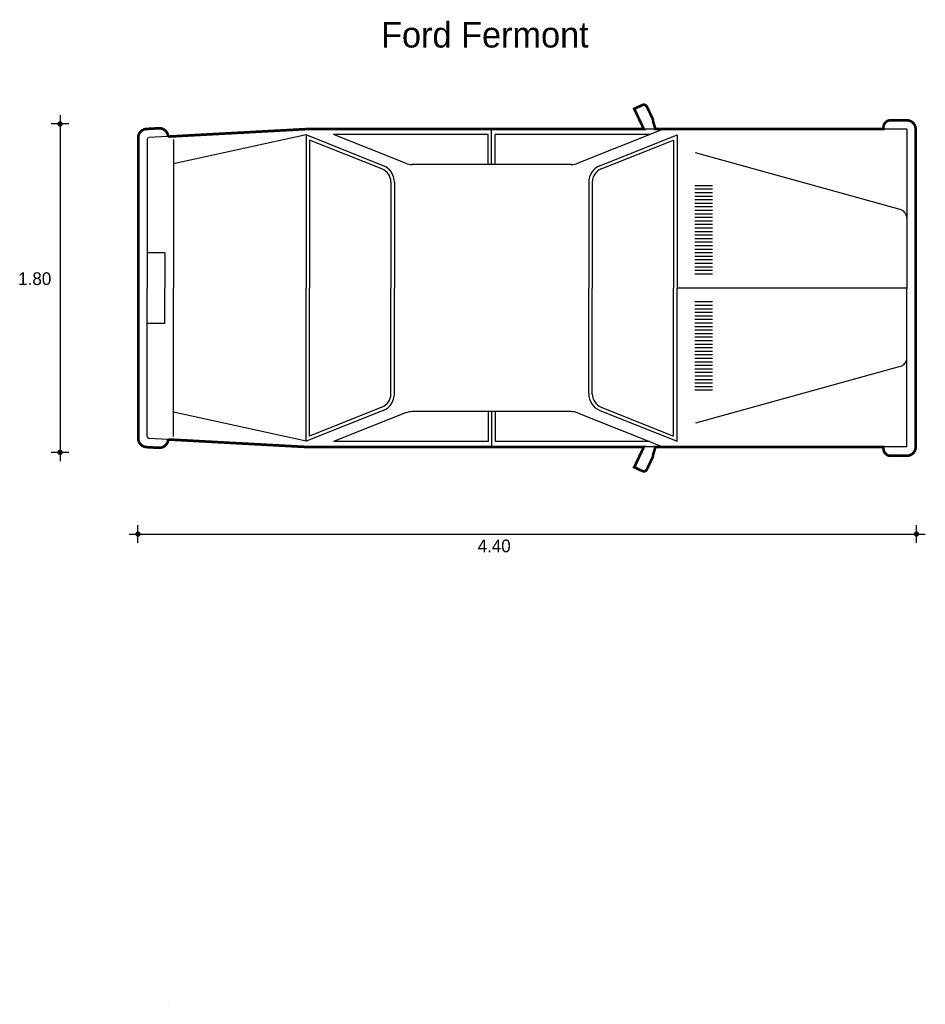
# Model space of a CAD drawing. Extents: x 3.91 to 9.04, y 1.28 to 6.86.
import ezdxf

# ---------------------------------------------------------------- set-up
doc = ezdxf.new("R2010")
doc.units = 0
doc.header["$MEASUREMENT"] = 0
for name, color, linetype in [('BORDE', 2, 'CONTINUOUS'), ('COTAS', 6, 'CONTINUOUS'), ('DIBUJO', 5, 'CONTINUOUS'), ('TEXTO', 4, 'CONTINUOUS')]:
    doc.layers.add(name, color=color, linetype=linetype)

msp = doc.modelspace()

# ---------------------------------------------------------------- linework, layer by layer
at = {"layer": 'BORDE', "const_width": 0.015}
msp.add_lwpolyline([(7.4611, 6.3671, 0.414214), (7.4345, 6.3766), (7.3893, 6.3552), (7.4438, 6.2405), (5.5319, 6.2405), (4.7514, 6.1981), (4.7514, 6.1981, 0.414214), (4.6988, 6.2453), (4.6292, 6.2415, 0.398392), (4.5819, 6.1916), (4.5819, 5.3405), (4.5819, 4.4894, 0.398392), (4.6292, 4.4395), (4.6988, 4.4357, 0.414214), (4.7514, 4.4829), (5.5319, 4.4405), (7.4438, 4.4405), (7.3893, 4.3258), (7.4345, 4.3044, 0.414214), (7.4611, 4.3138), (7.4929, 4.3806, 0.148069), (7.4946, 4.3921), (7.5092, 4.4405), (8.7999, 4.4405), (8.7999, 4.4305, 0.414214), (8.8399, 4.3905), (8.9319, 4.3905, 0.414214), (8.9819, 4.4405), (8.9819, 5.3405), (8.9819, 6.2405, 0.414214), (8.9319, 6.2905), (8.8399, 6.2905, 0.414214), (8.7999, 6.2505), (8.7999, 6.2405), (7.5092, 6.2405), (7.4946, 6.2889, 0.148069), (7.4929, 6.3004)], format="xyb", close=True, dxfattribs=at)
at = {"layer": 'COTAS'}
for p, q in [((4.1394, 6.3195), (4.1394, 4.36)), ((4.1894, 6.2695), (4.0894, 6.2695)), ((4.1894, 4.41), (4.0894, 4.41)), ((4.5807, 3.8973), (4.5807, 3.9973)), ((8.9866, 3.8973), (8.9866, 3.9973)), ((4.5307, 3.9473), (9.0366, 3.9473))]:
    msp.add_line(p, q, dxfattribs=at)
at = {"layer": 'COTAS', "const_width": 0.015}
for points in [[(4.1319, 6.2695, 1), (4.1469, 6.2695, 1)], [(4.1319, 4.41, 1), (4.1469, 4.41, 1)], [(4.5732, 3.9473, 1), (4.5882, 3.9473, 1)], [(8.9791, 3.9473, 1), (8.9941, 3.9473, 1)]]:
    msp.add_lwpolyline(points, format="xyb", close=True, dxfattribs=at)
at = {"layer": 'DIBUJO'}
for p, q in [((7.3893, 6.3552), (7.4345, 6.3766)), ((7.4611, 6.3671), (7.4929, 6.3004)), ((7.3893, 6.3552), (7.4438, 6.2405)), ((4.6988, 6.2453), (4.6292, 6.2415)), ((7.4946, 6.2889), (7.5092, 6.2405)), ((8.7999, 6.2405), (8.7999, 6.2505)), ((8.9319, 6.2905), (8.8399, 6.2905)), ((4.5819, 6.1916), (4.5819, 5.3405)), ((5.5319, 6.2405), (4.6413, 6.1921)), ((4.7514, 6.1981), (4.7514, 6.1981)), ((5.5319, 6.2082), (4.7819, 6.0435)), ((8.9319, 6.2405), (5.5319, 6.2405)), ((5.969, 6.0333), (5.5319, 6.2082)), ((5.5319, 6.2082), (5.5319, 5.3405)), ((6.0948, 6.0477), (5.6876, 6.2105)), ((6.5619, 6.2105), (5.6876, 6.2105)), ((6.5619, 6.0405), (6.5619, 6.2105)), ((6.5819, 6.0405), (6.5819, 6.2405)), ((6.6019, 6.0405), (6.6019, 6.2105)), ((7.4761, 6.2105), (6.6019, 6.2105)), ((7.069, 6.0477), (7.5511, 6.2405)), ((7.1947, 6.0333), (7.6319, 6.2082)), ((7.6319, 6.2082), (7.6319, 5.3405)), ((8.9319, 6.2405), (8.9319, 5.3405)), ((8.9819, 6.2405), (8.9819, 5.3405)), ((4.6319, 6.1821), (4.6319, 5.3405)), ((4.7819, 6.1821), (4.7819, 5.3405)), ((5.9616, 6.0148), (5.5519, 6.1786)), ((5.5519, 6.1786), (5.5519, 5.3405)), ((7.2022, 6.0148), (7.6119, 6.1786)), ((7.6119, 6.1786), (7.6119, 5.3405)), ((8.8952, 5.7845), (7.7352, 6.1059)), ((7.0318, 6.0405), (6.1319, 6.0405)), ((6.0119, 5.9405), (6.0119, 5.3405)), ((6.0319, 5.9405), (6.0319, 5.3405)), ((7.1319, 5.9405), (7.1319, 5.3405)), ((7.1519, 5.9405), (7.1519, 5.3405)), ((7.8319, 5.9195), (7.7319, 5.9195)), ((7.8319, 5.8995), (7.7319, 5.8995)), ((7.8319, 5.8795), (7.7319, 5.8795)), ((7.8319, 5.8595), (7.7319, 5.8595)), ((7.8319, 5.8395), (7.7319, 5.8395)), ((7.8319, 5.8195), (7.7319, 5.8195)), ((7.8319, 5.7995), (7.7319, 5.7995)), ((7.8319, 5.7795), (7.7319, 5.7795)), ((7.8319, 5.7595), (7.7319, 5.7595)), ((7.8319, 5.7395), (7.7319, 5.7395)), ((7.8319, 5.7195), (7.7319, 5.7195)), ((7.8319, 5.6995), (7.7319, 5.6995)), ((7.8319, 5.6795), (7.7319, 5.6795)), ((7.8319, 5.6595), (7.7319, 5.6595)), ((7.8319, 5.6395), (7.7319, 5.6395)), ((7.8319, 5.6195), (7.7319, 5.6195)), ((7.8319, 5.5995), (7.7319, 5.5995)), ((7.8319, 5.5795), (7.7319, 5.5795)), ((4.7319, 5.5405), (4.6319, 5.5405)), ((4.7319, 5.5405), (4.7319, 5.3405)), ((7.8319, 5.5595), (7.7319, 5.5595)), ((7.8319, 5.5395), (7.7319, 5.5395)), ((7.8319, 5.5195), (7.7319, 5.5195)), ((7.8319, 5.4995), (7.7319, 5.4995)), ((7.8319, 5.4795), (7.7319, 5.4795)), ((7.8319, 5.4595), (7.7319, 5.4595)), ((7.8319, 5.4395), (7.7319, 5.4395)), ((7.8319, 5.4195), (7.7319, 5.4195)), ((4.5819, 4.4894), (4.5819, 5.3405)), ((4.6319, 4.4989), (4.6319, 5.3405)), ((4.7319, 5.1405), (4.7319, 5.3405)), ((4.7819, 4.4989), (4.7819, 5.3405)), ((5.5319, 4.4728), (5.5319, 5.3405)), ((5.5519, 4.5023), (5.5519, 5.3405)), ((6.0119, 4.7405), (6.0119, 5.3405)), ((6.0319, 4.7405), (6.0319, 5.3405)), ((7.1319, 4.7405), (7.1319, 5.3405)), ((7.1519, 4.7405), (7.1519, 5.3405)), ((7.6119, 4.5023), (7.6119, 5.3405)), ((7.6319, 4.4728), (7.6319, 5.3405)), ((8.9319, 5.3405), (7.6319, 5.3405)), ((8.9319, 4.4405), (8.9319, 5.3405)), ((8.9819, 4.4405), (8.9819, 5.3405)), ((7.8319, 5.2615), (7.7319, 5.2615)), ((7.8319, 5.2415), (7.7319, 5.2415)), ((7.8319, 5.2215), (7.7319, 5.2215)), ((7.8319, 5.2015), (7.7319, 5.2015)), ((4.7319, 5.1405), (4.6319, 5.1405)), ((7.8319, 5.1815), (7.7319, 5.1815)), ((7.8319, 5.1615), (7.7319, 5.1615)), ((7.8319, 5.1415), (7.7319, 5.1415)), ((7.8319, 5.1215), (7.7319, 5.1215)), ((7.8319, 5.1015), (7.7319, 5.1015)), ((7.8319, 5.0815), (7.7319, 5.0815)), ((7.8319, 5.0615), (7.7319, 5.0615)), ((7.8319, 5.0415), (7.7319, 5.0415)), ((7.8319, 5.0215), (7.7319, 5.0215)), ((7.8319, 5.0015), (7.7319, 5.0015)), ((7.8319, 4.9815), (7.7319, 4.9815)), ((7.8319, 4.9615), (7.7319, 4.9615)), ((7.8319, 4.9415), (7.7319, 4.9415)), ((7.8319, 4.9215), (7.7319, 4.9215)), ((7.8319, 4.9015), (7.7319, 4.9015)), ((7.8319, 4.8815), (7.7319, 4.8815)), ((7.8319, 4.8615), (7.7319, 4.8615)), ((8.8952, 4.8965), (7.7352, 4.5751)), ((7.8319, 4.8415), (7.7319, 4.8415)), ((7.8319, 4.8215), (7.7319, 4.8215)), ((7.8319, 4.8015), (7.7319, 4.8015)), ((7.8319, 4.7815), (7.7319, 4.7815)), ((7.8319, 4.7615), (7.7319, 4.7615)), ((5.5319, 4.4728), (4.7819, 4.6375)), ((5.969, 4.6477), (5.5319, 4.4728)), ((5.9616, 4.6662), (5.5519, 4.5023)), ((6.0948, 4.6333), (5.6876, 4.4705)), ((7.0318, 4.6405), (6.1319, 4.6405)), ((6.5619, 4.6405), (6.5619, 4.4705)), ((6.5819, 4.6405), (6.5819, 4.4405)), ((6.6019, 4.6405), (6.6019, 4.4705)), ((7.069, 4.6333), (7.5511, 4.4405)), ((7.1947, 4.6477), (7.6319, 4.4728)), ((7.2022, 4.6662), (7.6119, 4.5023)), ((5.5319, 4.4405), (4.6413, 4.4889)), ((4.7514, 4.4829), (4.7514, 4.4829)), ((6.5619, 4.4705), (5.6876, 4.4705)), ((7.4761, 4.4705), (6.6019, 4.4705)), ((4.6988, 4.4357), (4.6292, 4.4395)), ((8.9319, 4.4405), (5.5319, 4.4405)), ((7.3893, 4.3258), (7.4438, 4.4405)), ((7.4946, 4.3921), (7.5092, 4.4405)), ((8.7999, 4.4405), (8.7999, 4.4305)), ((7.4611, 4.3138), (7.4929, 4.3806)), ((8.9319, 4.3905), (8.8399, 4.3905)), ((7.3893, 4.3258), (7.4345, 4.3044)), ((4.7514, 1.2842), (4.7514, 1.2842))]:
    msp.add_line(p, q, dxfattribs=at)
for centre, radius, start, end in [((7.4431, 6.3586), 0.02, 25.4208, 115.4208), ((4.7015, 6.1954), 0.05, 3.1122, 93.1122), ((7.4748, 6.2918), 0.02, 351.7308, 25.4208), ((8.8399, 6.2505), 0.04, 90, 180), ((8.9319, 6.2405), 0.05, 0, 90), ((4.6319, 6.1916), 0.05, 93.1122, 180), ((4.6419, 6.1821), 0.01, 93.1122, 180), ((5.9319, 5.9405), 0.1, 0, 68.1986), ((6.1319, 6.1405), 0.1, 248.1986, 270), ((7.0318, 6.1405), 0.1, 270, 291.8014), ((7.2319, 5.9405), 0.1, 111.8014, 180), ((5.9319, 5.9405), 0.08, 0, 68.1986), ((7.2319, 5.9405), 0.08, 111.8014, 180), ((8.8819, 5.7363), 0.05, 0, 74.5161), ((8.8819, 4.9447), 0.05, 285.4839, 0), ((5.9319, 4.7405), 0.08, 291.8014, 0), ((5.9319, 4.7405), 0.1, 291.8014, 0), ((7.2319, 4.7405), 0.1, 180, 248.1986), ((7.2319, 4.7405), 0.08, 180, 248.1986), ((6.1319, 4.5405), 0.1, 90, 111.8014), ((7.0318, 4.5405), 0.1, 68.1986, 90), ((4.6319, 4.4894), 0.05, 180, 266.8878), ((4.6419, 4.4989), 0.01, 180, 266.8878), ((4.7015, 4.4856), 0.05, 266.8878, 356.8878), ((8.8399, 4.4305), 0.04, 180, 270), ((8.9319, 4.4405), 0.05, 270, 0), ((7.4748, 4.3892), 0.02, 334.5792, 8.2692), ((7.4431, 4.3224), 0.02, 244.5792, 334.5792)]:
    msp.add_arc(centre, radius, start, end, dxfattribs=at)

# ---------------------------------------------------------------- texts
at = {"layer": 'COTAS'}
for s, p in [('1.80', (3.9026, 5.3576)), ('4.40', (6.5028, 3.8439))]:
    msp.add_text(s, height=0.072, dxfattribs=at).set_placement(p)
at = {"layer": 'TEXTO'}
msp.add_text('Ford Fermont', height=0.145103, dxfattribs=at).set_placement((5.9563, 6.7026))

doc.saveas('drawing.dxf')
